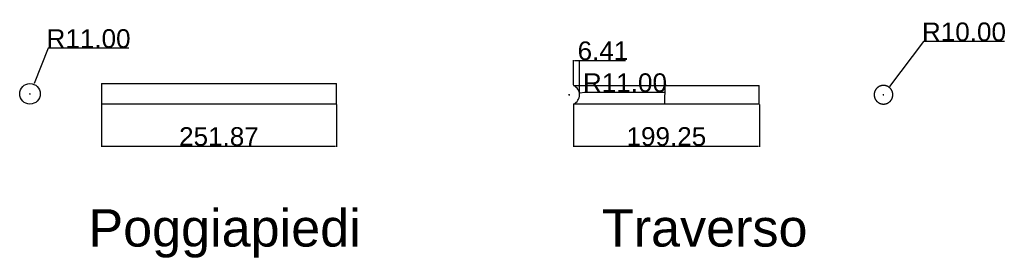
# Model space of a CAD drawing. Header units: millimetres. Extents: x -4960 to 8802, y 840 to 4568.
# Tile 3 of 9: x -2946 to -1891, y 1151 to 1408. Entities that reach past the tile are written whole.
import ezdxf

# ---------------------------------------------------------------- set-up
doc = ezdxf.new("R2010")
doc.units = ezdxf.units.MM
doc.header["$MEASUREMENT"] = 0
for name, color, linetype in [('DEFAULT', 7, 'Continuous'), ('LINEE VISIBILI 2D', 7, 'Continuous'), ('LIVELLO 01', 1, 'Continuous')]:
    doc.layers.add(name, color=color, linetype=linetype)
doc.styles.add('ARIAL', font='ARIAL.TTF')
doc.dimstyles.new('DEFAULT', dxfattribs={"dimtxt": 20, "dimasz": 1, "dimexe": 0.5, "dimexo": 0.5, "dimgap": 0.09, "dimtad": 1, "dimtoh": 1, "dimzin": 0, "dimdsep": 46, "dimtxsty": 'ARIAL', "dimcen": 0.5, "dimazin": 0, "dimtfac": 1, "dimtofl": 0, "dimtmove": 0, "dimatfit": 3, "dimfxl": 0, "dimtolj": 1, "dimtzin": 0, "dimarcsym": 0})
doc.dimstyles.get("Standard").update_dxf_attribs({"dimtxt": 0.18, "dimasz": 0.18, "dimexe": 0.18, "dimexo": 0.0625, "dimgap": 0.09, "dimtad": 0, "dimtih": 1, "dimtoh": 1, "dimdec": 4, "dimzin": 0, "dimdsep": 46, "dimtxsty": 'Standard', "dimcen": 0.09, "dimadec": 0, "dimazin": 0, "dimtfac": 1, "dimtdec": 4, "dimtofl": 0, "dimtmove": 0, "dimatfit": 3, "dimfxl": 0, "dimtolj": 1, "dimtzin": 0, "dimarcsym": 0})

# ---------------------------------------------------------------- blocks, each defined once
blk = doc.blocks.new('*D19')
at = {"layer": 'Defpoints', "color": 0}
for p in [(-2352.5, 1317.7), (-2153.2, 1317.7), (-2153.2, 1272.5)]:
    blk.add_point(p, dxfattribs=at)
at = {"layer": 'LIVELLO 01', "color": 0, "lineweight": -2}
for p, q in [((-2352.5, 1317.2), (-2352.5, 1272)), ((-2153.2, 1317.2), (-2153.2, 1272)), ((-2351.5, 1272.5), (-2154.2, 1272.5))]:
    blk.add_line(p, q, dxfattribs=at)
at = {"layer": 'LIVELLO 01', "color": 0}
for points in [[(-2351.5, 1272.6), (-2351.5, 1272.3), (-2352.5, 1272.5)], [(-2154.2, 1272.6), (-2154.2, 1272.3), (-2153.2, 1272.5)]]:
    blk.add_solid(points, dxfattribs=at)
at = {"layer": 'LIVELLO 01', "color": 0, "insert": (-2252.9, 1282.8), "char_height": 20, "attachment_point": 5, "rotation": 359.999, "style": 'ARIAL'}
blk.add_mtext('\\A1;199.25', dxfattribs=at)
blk = doc.blocks.new('*D25')
at = {"layer": 'Defpoints', "color": 0}
for p in [(-2931.3, 1338.9), (-2935.3, 1328.7)]:
    blk.add_point(p, dxfattribs=at)
at = {"layer": 'LIVELLO 01', "color": 0, "lineweight": -2}
for p, q in [((-2915.9, 1377.5), (-2930.9, 1339.8)), ((-2829.3, 1377.5), (-2915.9, 1377.5)), ((-2935.8, 1328.7), (-2934.8, 1328.7)), ((-2935.3, 1328.2), (-2935.3, 1329.2))]:
    blk.add_line(p, q, dxfattribs=at)
at = {"layer": 'LIVELLO 01', "color": 0}
blk.add_solid([(-2931.1, 1339.9), (-2930.8, 1339.8), (-2931.3, 1338.9)], dxfattribs=at)
at = {"layer": 'LIVELLO 01', "color": 0, "insert": (-2872.5, 1387.8), "char_height": 20, "attachment_point": 5, "style": 'ARIAL'}
blk.add_mtext('\\A1;R11.00', dxfattribs=at)
blk = doc.blocks.new('*D26')
at = {"layer": 'Defpoints', "color": 0}
for p in [(-2014.1, 1335.7), (-2020.1, 1327.7)]:
    blk.add_point(p, dxfattribs=at)
at = {"layer": 'LIVELLO 01', "color": 0, "lineweight": -2}
for p, q in [((-1977.2, 1384.7), (-2013.5, 1336.5)), ((-1890.5, 1384.7), (-1977.2, 1384.7)), ((-2020.6, 1327.7), (-2019.6, 1327.7)), ((-2020.1, 1327.2), (-2020.1, 1328.2))]:
    blk.add_line(p, q, dxfattribs=at)
at = {"layer": 'LIVELLO 01', "color": 0}
blk.add_solid([(-2013.6, 1336.6), (-2013.3, 1336.4), (-2014.1, 1335.7)], dxfattribs=at)
at = {"layer": 'LIVELLO 01', "color": 0, "insert": (-1933.8, 1395), "char_height": 20, "attachment_point": 5, "style": 'ARIAL'}
blk.add_mtext('\\A1;R10.00', dxfattribs=at)
blk = doc.blocks.new('*D28')
at = {"layer": 'Defpoints', "color": 0}
for p in [(-2858.7, 1317.7), (-2606.8, 1317.7), (-2606.8, 1272.5)]:
    blk.add_point(p, dxfattribs=at)
at = {"layer": 'LIVELLO 01', "color": 0, "lineweight": -2}
for p, q in [((-2858.7, 1317.2), (-2858.7, 1272)), ((-2606.8, 1317.2), (-2606.8, 1272)), ((-2857.7, 1272.5), (-2607.8, 1272.5))]:
    blk.add_line(p, q, dxfattribs=at)
at = {"layer": 'LIVELLO 01', "color": 0}
for points in [[(-2857.7, 1272.6), (-2857.7, 1272.3), (-2858.7, 1272.5)], [(-2607.8, 1272.6), (-2607.8, 1272.3), (-2606.8, 1272.5)]]:
    blk.add_solid(points, dxfattribs=at)
at = {"layer": 'LIVELLO 01', "color": 0, "insert": (-2732.7, 1282.8), "char_height": 20, "attachment_point": 5, "style": 'ARIAL'}
blk.add_mtext('\\A1;251.87', dxfattribs=at)
blk = doc.blocks.new('*D46')
at = {"layer": 'Defpoints', "color": 0}
for p in [(-2357.1, 1327.7), (-2346.2, 1329.3)]:
    blk.add_point(p, dxfattribs=at)
at = {"layer": 'LIVELLO 01', "color": 0, "lineweight": -2}
for p, q in [((-2357.6, 1327.7), (-2356.6, 1327.7)), ((-2357.1, 1327.2), (-2357.1, 1328.2)), ((-2340.7, 1330.2), (-2345.2, 1329.5)), ((-2254.1, 1330.2), (-2340.7, 1330.2))]:
    blk.add_line(p, q, dxfattribs=at)
at = {"layer": 'LIVELLO 01', "color": 0}
blk.add_solid([(-2345.2, 1329.6), (-2345.2, 1329.3), (-2346.2, 1329.3)], dxfattribs=at)
at = {"layer": 'LIVELLO 01', "color": 0, "insert": (-2297.3, 1340.5), "char_height": 20, "attachment_point": 5, "style": 'ARIAL'}
blk.add_mtext('\\A1;R11.00', dxfattribs=at)
blk = doc.blocks.new('*D47')
at = {"layer": 'Defpoints', "color": 0}
for p in [(-2346.1, 1364.4), (-2352.5, 1337.7), (-2346.1, 1327.7)]:
    blk.add_point(p, dxfattribs=at)
at = {"layer": 'LIVELLO 01', "color": 0, "lineweight": -2}
for p, q in [((-2352.5, 1338.2), (-2352.5, 1364.9)), ((-2351.5, 1364.4), (-2347.1, 1364.4)), ((-2346.1, 1328.2), (-2346.1, 1364.9)), ((-2346.1, 1364.4), (-2296.7, 1364.4))]:
    blk.add_line(p, q, dxfattribs=at)
at = {"layer": 'LIVELLO 01', "color": 0}
for points in [[(-2351.5, 1364.5), (-2351.5, 1364.2), (-2352.5, 1364.4)], [(-2347.1, 1364.5), (-2347.1, 1364.2), (-2346.1, 1364.4)]]:
    blk.add_solid(points, dxfattribs=at)
at = {"layer": 'LIVELLO 01', "color": 0, "insert": (-2320.9, 1374.7), "char_height": 20, "attachment_point": 5, "style": 'ARIAL'}
blk.add_mtext('\\A1;6.41', dxfattribs=at)
blk = doc.blocks.new('*D48')
at = {"layer": 'Defpoints', "color": 0}
for p in [(-2252.9, 1337.7), (-2254.4, 1317.7), (-2252.9, 1317.7)]:
    blk.add_point(p, dxfattribs=at)
at = {"layer": 'LIVELLO 01', "color": 0, "lineweight": -2}
for p, q in [((-2252.9, 1337.7), (-2254.5, 1337.7)), ((-2254.4, 1337.5), (-2254.4, 1327.9)), ((-2254.4, 1317.9), (-2254.4, 1327.5)), ((-2252.9, 1317.7), (-2254.5, 1317.7))]:
    blk.add_line(p, q, dxfattribs=at)
at = {"layer": 'LIVELLO 01', "color": 0}
for points in [[(-2254.4, 1337.5), (-2254.3, 1337.5), (-2254.4, 1337.7)], [(-2254.4, 1317.9), (-2254.3, 1317.9), (-2254.4, 1317.7)]]:
    blk.add_solid(points, dxfattribs=at)
at = {"layer": 'LIVELLO 01', "color": 0, "insert": (-2254.4, 1327.7), "char_height": 0.18, "attachment_point": 5}
blk.add_mtext('\\A1;20.0000', dxfattribs=at)

msp = doc.modelspace()

# ---------------------------------------------------------------- linework, layer by layer
at = {"layer": 'DEFAULT'}
msp.add_circle((-2935.34987, 1328.69921), 11, dxfattribs=at)
msp.add_arc((-2357.07121, 1327.70122), 11.00331, 294.67387282, 65.31738567, dxfattribs=at)
at = {"layer": 'LINEE VISIBILI 2D'}
for points in [[(-2858.66081, 1339.69921), (-2858.66081, 1334.19921), (-2858.66081, 1328.69921)], [(-2858.66081, 1339.69921), (-2732.72615, 1339.69921), (-2606.7915, 1339.69921)], [(-2606.7915, 1328.69921), (-2606.7915, 1334.19921), (-2606.7915, 1339.69921)], [(-2352.47633, 1337.69921), (-2252.85133, 1337.69921), (-2153.22633, 1337.69921)], [(-2153.22633, 1327.69921), (-2153.22633, 1332.69423), (-2153.22633, 1337.68926)], [(-2858.66081, 1328.69921), (-2858.66081, 1323.19921), (-2858.66081, 1317.69921)], [(-2606.7915, 1317.69921), (-2606.7915, 1323.19921), (-2606.7915, 1328.69921)], [(-2606.7915, 1317.69921), (-2732.72615, 1317.69921), (-2858.66081, 1317.69921)], [(-2153.22633, 1317.69921), (-2252.85133, 1317.69921), (-2352.47633, 1317.69921)]]:
    msp.add_open_spline(points, degree=2, dxfattribs=at)
for points, weights, knots in [([(-2010.07749, 1327.69921), (-2010.07748, 1323.55706), (-2013.00641, 1320.62813), (-2015.93535, 1317.69919), (-2020.07749, 1317.69921), (-2024.21963, 1317.69919), (-2027.14857, 1320.62813), (-2030.0775, 1323.55706), (-2030.07749, 1327.69921), (-2030.07751, 1331.84135), (-2027.14857, 1334.77028), (-2024.21963, 1337.69922), (-2020.07749, 1337.69921), (-2015.93535, 1337.69922), (-2013.00642, 1334.77028), (-2010.07748, 1331.84135), (-2010.07749, 1327.69921)], [1, 0.923878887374, 1, 0.923878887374, 1, 0.92387898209, 1, 0.92387898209, 1, 0.923878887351, 1, 0.923878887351, 1, 0.923878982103, 1, 0.923878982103, 1], [0, 0, 0, 7.8539888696, 7.8539888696, 15.7079777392, 15.7079777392, 23.5619655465, 23.5619655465, 31.4159533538, 31.4159533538, 39.2699422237, 39.2699422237, 47.1239310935, 47.1239310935, 54.9779189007, 54.9779189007, 62.8319067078, 62.8319067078, 62.8319067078]), ([(-2153.22633, 1317.70915), (-2153.22633, 1317.69921), (-2153.22633, 1317.69921), (-2153.22633, 1317.69921), (-2153.22633, 1327.69921)], [0.982266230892, 0.990847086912, 1, 0.707106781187, 1], [46.6330159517, 46.6330159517, 46.6330159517, 47.1238898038, 47.1238898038, 62.8318530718, 62.8318530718, 62.8318530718])]:
    msp.add_rational_spline(points, weights, degree=2, knots=knots, dxfattribs=at)

# ---------------------------------------------------------------- texts
at = {"layer": 'DEFAULT', "char_height": 40, "attachment_point": 1, "line_spacing_factor": 0.963855}
for s, insert, width in [('\\fArial;Poggiapiedi\\P', (-2872.66635, 1204.99137), 321.686747), ('\\fArial;Traverso\\P', (-2322.01137, 1204.99137), 255.4216867)]:
    msp.add_mtext(s, dxfattribs=dict(at, insert=insert, width=width))

# ---------------------------------------------------------------- dimensions: what is measured, and where the dimension line sits
at = {"layer": 'LIVELLO 01'}
for center, mpoint, picture, middle in [((-2020.07746, 1327.69923), (-2014.06629, 1335.6908), '*D26', (-1933.81685, 1384.71887)), ((-2935.34987, 1328.69921), (-2931.2814, 1338.91916), '*D25', (-2872.5369, 1377.53716)), ((-2357.07121, 1327.70122), (-2346.18959, 1329.33311), '*D46', (-2340.71966, 1330.15343))]:
    dim = msp.add_radius_dim(center=center, mpoint=mpoint, dimstyle='DEFAULT', dxfattribs=at)
    dim.commit()
    dim.dimension.update_dxf_attribs({"geometry": picture, "text_midpoint": middle, "dimtype": 164})
dim = msp.add_linear_dim(base=(-2346.06791, 1364.35218), p1=(-2352.47633, 1337.69921), p2=(-2346.06791, 1327.70038), dimstyle='DEFAULT', dxfattribs=at)
dim.commit()
dim.dimension.update_dxf_attribs({"geometry": '*D47', "text_midpoint": (-2320.87832, 1374.65364)})
dim = msp.add_linear_dim(base=(-2254.36965, 1317.69921), p1=(-2252.85133, 1337.69921), p2=(-2252.85133, 1317.69921), angle=90, dimstyle='Standard', dxfattribs=at)
dim.commit()
dim.dimension.update_dxf_attribs({"geometry": '*D48', "text_midpoint": (-2254.36965, 1327.69921)})
for p1, p2, distance, picture, middle in [((-2858.66081, 1317.69921), (-2606.7915, 1317.69921), -45.24162, '*D28', (-2732.72615, 1282.75905)), ((-2352.47785, 1317.70253), (-2153.22633, 1317.69921), -45.24918, '*D19', (-2252.85267, 1282.75315))]:
    dim = msp.add_aligned_dim(p1=p1, p2=p2, distance=distance, dimstyle='DEFAULT', dxfattribs=at)
    dim.commit()
    dim.dimension.update_dxf_attribs({"geometry": picture, "text_midpoint": middle})

doc.saveas('drawing.dxf')
